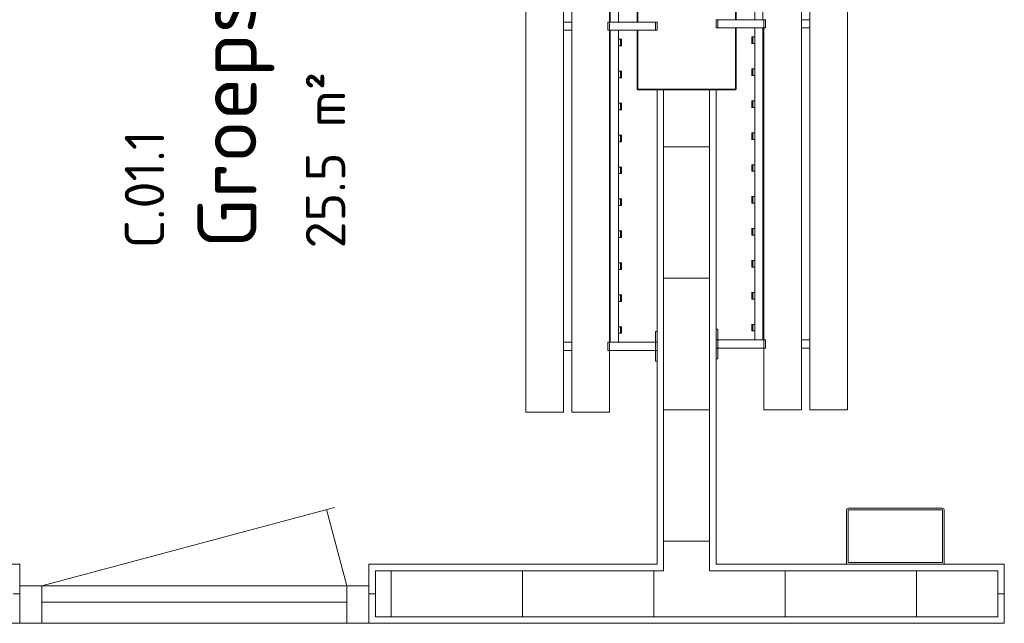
# Model space of a CAD drawing. Header units: millimetres. Extents: x 2016 to 102618, y -16590 to 68005.
# Tile 166 of 256: x 71468 to 74468, y 16400 to 18237. Entities that reach past the tile are written whole.
import ezdxf

# ---------------------------------------------------------------- set-up
doc = ezdxf.new("R2010")
doc.units = ezdxf.units.MM
for name, color, linetype, lineweight in [('A-AREA-IDEN', 2, 'Continuous', 9), ('A-DOOR', 31, 'Continuous', 13), ('A-FLOR', 192, 'Continuous', 13), ('A-GENM', 13, 'Continuous', 13), ('A-WALL', 113, 'Continuous', 13), ('A-WALL-FNSH', 113, 'Continuous', 25), ('A-WALL-PATT', 111, 'Continuous', 25), ('I-FURN', 30, 'Continuous', 13), ('S-COLS', 52, 'Continuous', 13)]:
    doc.layers.add(name, color=color, linetype=linetype, lineweight=lineweight)
doc.styles.add('ISOCPEUR_2', font='isocpeur.ttf', dxfattribs={"height": 180})
doc.styles.add('ISOCPEUR_4', font='isocpeur.ttf', dxfattribs={"height": 120})

# ---------------------------------------------------------------- blocks, each defined once
blk = doc.blocks.new('32_DO deur enkel - DO-4447772-00 Begane grond')
at = {"layer": 'A-DOOR', "lineweight": 5}
for p, q in [((-412, -24), (-412, 90)), ((-412, 90), (-345, 90)), ((-345, 90), (-345, -24)), ((585, -24), (585, 90)), ((585, 90), (652, 90)), ((652, 90), (652, -24)), ((-345, 26), (585, 26)), ((-345, -24), (-345, 26)), ((585, 26), (585, -24)), ((-345, -24), (-412, -24)), ((585, -24), (-345, -24)), ((652, -24), (585, -24))]:
    blk.add_line(p, q, dxfattribs=at)
at = {"layer": 'A-GENM'}
for p, q in [((-345, -24), (-282.7, -256.5)), ((585, -24), (-306.8, -263))]:
    blk.add_line(p, q, dxfattribs=at)
blk = doc.blocks.new('79_VCS_FU_zitbank_kleedkamers - 79_VCS_FU_zitbank_kleedkamers-V5-00 Begane grond')
at = {"layer": 'I-FURN'}
for p, q in [((7062.5, -5), (7062.5, 0)), ((7087.5, 0), (7062.5, 0)), ((7062.5, -145), (7062.5, -5)), ((7087.5, -5), (7062.5, -5)), ((7087.5, 0), (7087.5, -5)), ((7087.5, -5), (7087.5, -145)), ((8005, 0), (8005, -5.1)), ((8005, -5.1), (8037.5, -5.1)), ((8037.5, -5), (8037.5, 0)), ((8062.5, 0), (8037.5, 0)), ((8037.5, -145), (8037.5, -5)), ((8062.5, -5), (8037.5, -5)), ((8062.5, 0), (8062.5, -5)), ((8062.5, -5), (8062.5, -145)), ((8062.5, -5.1), (8095, -5.1)), ((8095, -5.1), (8095, 0)), ((6112.5, -117.5), (7062.5, -117.5)), ((7087.5, -117.5), (8037.5, -117.5)), ((7115, -110.5), (7115, -109.5)), ((7115, -110.7), (7115, -116.5)), ((7134, -108.5), (7116, -108.5)), ((7116, -111.5), (7134, -111.5)), ((7135, -109.5), (7135, -110.5)), ((7135, -116.5), (7135, -110.8)), ((7212.2, -110.5), (7212.2, -109.5)), ((7212.2, -110.7), (7212.2, -116.5)), ((7231.3, -108.5), (7213.2, -108.5)), ((7213.2, -111.5), (7231.3, -111.5)), ((7232.2, -109.5), (7232.2, -110.5)), ((7232.2, -116.5), (7232.2, -110.8)), ((7309.4, -110.5), (7309.4, -109.5)), ((7309.4, -110.7), (7309.4, -116.5)), ((7328.5, -108.5), (7310.4, -108.5)), ((7310.4, -111.5), (7328.5, -111.5)), ((7329.4, -109.5), (7329.4, -110.5)), ((7329.4, -116.5), (7329.4, -110.8)), ((7406.7, -110.5), (7406.7, -109.5)), ((7406.7, -110.7), (7406.7, -116.5)), ((7425.7, -108.5), (7407.6, -108.5)), ((7407.7, -111.5), (7425.7, -111.5)), ((7426.7, -109.5), (7426.7, -110.5)), ((7426.7, -116.5), (7426.7, -110.8)), ((7503.9, -110.5), (7503.9, -109.5)), ((7503.9, -110.7), (7503.9, -116.5)), ((7522.9, -108.5), (7504.9, -108.5)), ((7504.9, -111.5), (7522.9, -111.5)), ((7523.9, -109.5), (7523.9, -110.5)), ((7523.9, -116.5), (7523.9, -110.8)), ((7601.1, -110.5), (7601.1, -109.5)), ((7601.1, -110.7), (7601.1, -116.5)), ((7620.1, -108.5), (7602.1, -108.5)), ((7602.1, -111.5), (7620.1, -111.5)), ((7621.1, -109.5), (7621.1, -110.5)), ((7621.1, -116.5), (7621.1, -110.8)), ((7698.3, -110.5), (7698.3, -109.5)), ((7698.3, -110.7), (7698.3, -116.5)), ((7717.4, -108.5), (7699.3, -108.5)), ((7699.3, -111.5), (7717.4, -111.5)), ((7718.3, -109.5), (7718.3, -110.5)), ((7718.3, -116.5), (7718.3, -110.8)), ((7795.6, -110.5), (7795.6, -109.5)), ((7795.6, -110.7), (7795.6, -116.5)), ((7814.6, -108.5), (7796.5, -108.5)), ((7796.6, -111.5), (7814.6, -111.5)), ((7815.6, -109.5), (7815.6, -110.5)), ((7815.6, -116.5), (7815.6, -110.8)), ((7892.8, -110.5), (7892.8, -109.5)), ((7892.8, -110.7), (7892.8, -116.5)), ((7911.8, -108.5), (7893.8, -108.5)), ((7893.8, -111.5), (7911.8, -111.5)), ((7912.8, -109.5), (7912.8, -110.5)), ((7912.8, -116.5), (7912.8, -110.8)), ((7990, -110.5), (7990, -109.5)), ((7990, -110.7), (7990, -116.5)), ((8009, -108.5), (7991, -108.5)), ((7991, -111.5), (8009, -111.5)), ((8010, -109.5), (8010, -110.5)), ((8010, -116.5), (8010, -110.8)), ((7062.5, -142.5), (6112.5, -142.5)), ((7062.5, -145), (6112.5, -145)), ((7062.5, -150), (7062.5, -145)), ((7087.5, -145), (7062.5, -145)), ((7087.5, -145), (7062.5, -145)), ((8037.5, -142.5), (7087.5, -142.5)), ((7087.5, -145), (7087.5, -150)), ((8037.5, -145), (7087.5, -145)), ((8037.5, -150), (8037.5, -145)), ((8062.5, -145), (8037.5, -145)), ((8062.5, -145), (8037.5, -145)), ((8062.5, -145), (8062.5, -150)), ((8250, -145), (8063.1, -145)), ((8250, -145), (8250, -150)), ((7087.5, -150), (7062.5, -150)), ((8062.5, -150), (8037.5, -150)), ((8250, -150), (8250, -255)), ((50, -260), (8250, -260)), ((7062.5, -285.2), (7062.5, -259.8)), ((7087.5, -259.8), (7087.5, -285.2)), ((8037.5, -285.2), (8037.5, -259.8)), ((8062.5, -259.8), (8062.5, -285.2)), ((8250, -255), (8250, -260)), ((8250, -285), (50, -285)), ((8250, -285), (8250, -290)), ((8250, -290), (8250, -395)), ((50, -400), (8250, -400)), ((8250, -395), (8250, -400))]:
    blk.add_line(p, q, dxfattribs=at)
at = {"layer": 'I-FURN', "flags": 128}
for points in [[(7115, -117.5), (7115, -117.4), (7115, -117.3), (7115, -117.2), (7115, -117.1), (7115, -117), (7115, -117), (7115, -116.9), (7115, -116.8), (7115, -116.7), (7115, -116.6), (7115, -116.5), (7115, -116.4), (7115, -116.3), (7115, -116.3), (7115, -116.2), (7115, -116.1), (7115, -116), (7115, -116), (7115, -115.9), (7115, -115.8), (7115, -115.8), (7115, -115.7), (7115, -115.7)], [(7135, -115.7), (7135, -115.7), (7135, -115.8), (7135, -115.8), (7135, -115.9), (7135, -116), (7135, -116.1), (7135, -116.1), (7135, -116.2), (7135, -116.3), (7135, -116.4), (7135, -116.4), (7135, -116.5), (7135, -116.6), (7135, -116.7), (7135, -116.8), (7135, -116.9), (7135, -117), (7135, -117.1), (7135, -117.2), (7135, -117.3), (7135, -117.4), (7135, -117.5)], [(7212.2, -117.5), (7212.2, -117.4), (7212.2, -117.3), (7212.2, -117.2), (7212.2, -117.1), (7212.2, -117), (7212.2, -117), (7212.2, -116.9), (7212.2, -116.8), (7212.2, -116.7), (7212.2, -116.6), (7212.2, -116.5), (7212.2, -116.4), (7212.2, -116.3), (7212.2, -116.3), (7212.2, -116.2), (7212.2, -116.1), (7212.2, -116), (7212.2, -116), (7212.2, -115.9), (7212.2, -115.8), (7212.2, -115.8), (7212.2, -115.7), (7212.2, -115.7)], [(7232.2, -115.7), (7232.2, -115.7), (7232.2, -115.8), (7232.2, -115.8), (7232.2, -115.9), (7232.2, -116), (7232.2, -116.1), (7232.2, -116.1), (7232.2, -116.2), (7232.2, -116.3), (7232.2, -116.4), (7232.2, -116.4), (7232.2, -116.5), (7232.2, -116.6), (7232.2, -116.7), (7232.2, -116.8), (7232.2, -116.9), (7232.2, -117), (7232.2, -117.1), (7232.2, -117.2), (7232.2, -117.3), (7232.2, -117.4), (7232.2, -117.5)], [(7309.4, -117.5), (7309.4, -117.4), (7309.4, -117.3), (7309.4, -117.2), (7309.4, -117.1), (7309.4, -117), (7309.4, -117), (7309.4, -116.9), (7309.4, -116.8), (7309.4, -116.7), (7309.4, -116.6), (7309.4, -116.5), (7309.4, -116.4), (7309.4, -116.3), (7309.4, -116.3), (7309.4, -116.2), (7309.4, -116.1), (7309.4, -116), (7309.4, -116), (7309.4, -115.9), (7309.4, -115.8), (7309.4, -115.8), (7309.4, -115.7), (7309.4, -115.7)], [(7329.4, -115.7), (7329.4, -115.7), (7329.4, -115.8), (7329.4, -115.8), (7329.4, -115.9), (7329.4, -116), (7329.4, -116.1), (7329.4, -116.1), (7329.4, -116.2), (7329.4, -116.3), (7329.4, -116.4), (7329.4, -116.4), (7329.4, -116.5), (7329.4, -116.6), (7329.4, -116.7), (7329.4, -116.8), (7329.4, -116.9), (7329.4, -117), (7329.4, -117.1), (7329.4, -117.2), (7329.4, -117.3), (7329.4, -117.4), (7329.4, -117.5)], [(7406.7, -117.5), (7406.7, -117.4), (7406.7, -117.3), (7406.7, -117.2), (7406.7, -117.1), (7406.7, -117), (7406.7, -117), (7406.7, -116.9), (7406.7, -116.8), (7406.7, -116.7), (7406.7, -116.6), (7406.7, -116.5), (7406.7, -116.4), (7406.7, -116.3), (7406.7, -116.3), (7406.7, -116.2), (7406.7, -116.1), (7406.7, -116), (7406.7, -116), (7406.7, -115.9), (7406.7, -115.8), (7406.7, -115.8), (7406.7, -115.7), (7406.7, -115.7)], [(7426.7, -115.7), (7426.7, -115.7), (7426.7, -115.8), (7426.7, -115.8), (7426.7, -115.9), (7426.7, -116), (7426.7, -116.1), (7426.7, -116.1), (7426.7, -116.2), (7426.7, -116.3), (7426.7, -116.4), (7426.7, -116.4), (7426.7, -116.5), (7426.7, -116.6), (7426.7, -116.7), (7426.7, -116.8), (7426.7, -116.9), (7426.7, -117), (7426.7, -117.1), (7426.7, -117.2), (7426.7, -117.3), (7426.7, -117.4), (7426.7, -117.5)], [(7503.9, -117.5), (7503.9, -117.4), (7503.9, -117.3), (7503.9, -117.2), (7503.9, -117.1), (7503.9, -117), (7503.9, -117), (7503.9, -116.9), (7503.9, -116.8), (7503.9, -116.7), (7503.9, -116.6), (7503.9, -116.5), (7503.9, -116.4), (7503.9, -116.3), (7503.9, -116.3), (7503.9, -116.2), (7503.9, -116.1), (7503.9, -116), (7503.9, -116), (7503.9, -115.9), (7503.9, -115.8), (7503.9, -115.8), (7503.9, -115.7), (7503.9, -115.7)], [(7523.9, -115.7), (7523.9, -115.7), (7523.9, -115.8), (7523.9, -115.8), (7523.9, -115.9), (7523.9, -116), (7523.9, -116.1), (7523.9, -116.1), (7523.9, -116.2), (7523.9, -116.3), (7523.9, -116.4), (7523.9, -116.4), (7523.9, -116.5), (7523.9, -116.6), (7523.9, -116.7), (7523.9, -116.8), (7523.9, -116.9), (7523.9, -117), (7523.9, -117.1), (7523.9, -117.2), (7523.9, -117.3), (7523.9, -117.4), (7523.9, -117.5)], [(7601.1, -117.5), (7601.1, -117.4), (7601.1, -117.3), (7601.1, -117.2), (7601.1, -117.1), (7601.1, -117), (7601.1, -117), (7601.1, -116.9), (7601.1, -116.8), (7601.1, -116.7), (7601.1, -116.6), (7601.1, -116.5), (7601.1, -116.4), (7601.1, -116.3), (7601.1, -116.3), (7601.1, -116.2), (7601.1, -116.1), (7601.1, -116), (7601.1, -116), (7601.1, -115.9), (7601.1, -115.8), (7601.1, -115.8), (7601.1, -115.7), (7601.1, -115.7)], [(7621.1, -115.7), (7621.1, -115.7), (7621.1, -115.8), (7621.1, -115.8), (7621.1, -115.9), (7621.1, -116), (7621.1, -116.1), (7621.1, -116.1), (7621.1, -116.2), (7621.1, -116.3), (7621.1, -116.4), (7621.1, -116.4), (7621.1, -116.5), (7621.1, -116.6), (7621.1, -116.7), (7621.1, -116.8), (7621.1, -116.9), (7621.1, -117), (7621.1, -117.1), (7621.1, -117.2), (7621.1, -117.3), (7621.1, -117.4), (7621.1, -117.5)], [(7698.3, -117.5), (7698.3, -117.4), (7698.3, -117.3), (7698.3, -117.2), (7698.3, -117.1), (7698.3, -117), (7698.3, -117), (7698.3, -116.9), (7698.3, -116.8), (7698.3, -116.7), (7698.3, -116.6), (7698.3, -116.5), (7698.3, -116.4), (7698.3, -116.3), (7698.3, -116.3), (7698.3, -116.2), (7698.3, -116.1), (7698.3, -116), (7698.3, -116), (7698.3, -115.9), (7698.3, -115.8), (7698.3, -115.8), (7698.3, -115.7), (7698.3, -115.7)], [(7718.3, -115.7), (7718.3, -115.7), (7718.3, -115.8), (7718.3, -115.8), (7718.3, -115.9), (7718.3, -116), (7718.3, -116.1), (7718.3, -116.1), (7718.3, -116.2), (7718.3, -116.3), (7718.3, -116.4), (7718.3, -116.4), (7718.3, -116.5), (7718.3, -116.6), (7718.3, -116.7), (7718.3, -116.8), (7718.3, -116.9), (7718.3, -117), (7718.3, -117.1), (7718.3, -117.2), (7718.3, -117.3), (7718.3, -117.4), (7718.3, -117.5)], [(7795.6, -117.5), (7795.6, -117.4), (7795.6, -117.3), (7795.6, -117.2), (7795.6, -117.1), (7795.6, -117), (7795.6, -117), (7795.6, -116.9), (7795.6, -116.8), (7795.6, -116.7), (7795.6, -116.6), (7795.6, -116.5), (7795.6, -116.4), (7795.6, -116.3), (7795.6, -116.3), (7795.6, -116.2), (7795.6, -116.1), (7795.6, -116), (7795.6, -116), (7795.6, -115.9), (7795.6, -115.8), (7795.6, -115.8), (7795.6, -115.7), (7795.6, -115.7)], [(7815.6, -115.7), (7815.6, -115.7), (7815.6, -115.8), (7815.6, -115.8), (7815.6, -115.9), (7815.6, -116), (7815.6, -116.1), (7815.6, -116.1), (7815.6, -116.2), (7815.6, -116.3), (7815.6, -116.4), (7815.6, -116.4), (7815.6, -116.5), (7815.6, -116.6), (7815.6, -116.7), (7815.6, -116.8), (7815.6, -116.9), (7815.6, -117), (7815.6, -117.1), (7815.6, -117.2), (7815.6, -117.3), (7815.6, -117.4), (7815.6, -117.5)], [(7892.8, -117.5), (7892.8, -117.4), (7892.8, -117.3), (7892.8, -117.2), (7892.8, -117.1), (7892.8, -117), (7892.8, -117), (7892.8, -116.9), (7892.8, -116.8), (7892.8, -116.7), (7892.8, -116.6), (7892.8, -116.5), (7892.8, -116.4), (7892.8, -116.3), (7892.8, -116.3), (7892.8, -116.2), (7892.8, -116.1), (7892.8, -116), (7892.8, -116), (7892.8, -115.9), (7892.8, -115.8), (7892.8, -115.8), (7892.8, -115.7), (7892.8, -115.7)], [(7912.8, -115.7), (7912.8, -115.7), (7912.8, -115.8), (7912.8, -115.8), (7912.8, -115.9), (7912.8, -116), (7912.8, -116.1), (7912.8, -116.1), (7912.8, -116.2), (7912.8, -116.3), (7912.8, -116.4), (7912.8, -116.4), (7912.8, -116.5), (7912.8, -116.6), (7912.8, -116.7), (7912.8, -116.8), (7912.8, -116.9), (7912.8, -117), (7912.8, -117.1), (7912.8, -117.2), (7912.8, -117.3), (7912.8, -117.4), (7912.8, -117.5)], [(7990, -117.5), (7990, -117.4), (7990, -117.3), (7990, -117.2), (7990, -117.1), (7990, -117), (7990, -117), (7990, -116.9), (7990, -116.8), (7990, -116.7), (7990, -116.6), (7990, -116.5), (7990, -116.4), (7990, -116.3), (7990, -116.3), (7990, -116.2), (7990, -116.1), (7990, -116), (7990, -116), (7990, -115.9), (7990, -115.8), (7990, -115.8), (7990, -115.7), (7990, -115.7)], [(8010, -115.7), (8010, -115.7), (8010, -115.8), (8010, -115.8), (8010, -115.9), (8010, -116), (8010, -116.1), (8010, -116.1), (8010, -116.2), (8010, -116.3), (8010, -116.4), (8010, -116.4), (8010, -116.5), (8010, -116.6), (8010, -116.7), (8010, -116.8), (8010, -116.9), (8010, -117), (8010, -117.1), (8010, -117.2), (8010, -117.3), (8010, -117.4), (8010, -117.5)]]:
    blk.add_lwpolyline(points, dxfattribs=at)
at = {"layer": 'I-FURN'}
for centre, radius, start, end in [((7116, -109.5), 0.978, 90, 180), ((7116, -110.5), 1, 180, 270), ((7134, -109.5), 0.966, 0, 90), ((7134, -110.5), 0.962, 270, 360), ((7213.2, -109.5), 0.978, 90, 180), ((7213.2, -110.5), 1, 180, 270), ((7231.3, -109.5), 0.966, 0, 90), ((7231.3, -110.5), 0.962, 270, 360), ((7310.4, -109.5), 0.978, 90, 180), ((7310.4, -110.5), 1, 180, 270), ((7328.5, -109.5), 0.966, 0, 90), ((7328.5, -110.5), 0.962, 270, 360), ((7407.6, -109.5), 0.978, 90, 180), ((7407.7, -110.5), 1, 180, 270), ((7425.7, -109.5), 0.966, 0, 90), ((7425.7, -110.5), 0.962, 270, 360), ((7504.9, -109.5), 0.978, 90, 180), ((7504.9, -110.5), 1, 180, 270), ((7522.9, -109.5), 0.966, 0, 90), ((7522.9, -110.5), 0.962, 270, 360), ((7602.1, -109.5), 0.978, 90, 180), ((7602.1, -110.5), 1, 180, 270), ((7620.1, -109.5), 0.966, 0, 90), ((7620.1, -110.5), 0.962, 270, 360), ((7699.3, -109.5), 0.978, 90, 180), ((7699.3, -110.5), 1, 180, 270), ((7717.4, -109.5), 0.966, 0, 90), ((7717.4, -110.5), 0.962, 270, 360), ((7796.5, -109.5), 0.978, 90, 180), ((7796.6, -110.5), 1, 180, 270), ((7814.6, -109.5), 0.966, 0, 90), ((7814.6, -110.5), 0.962, 270, 360), ((7893.8, -109.5), 0.978, 90, 180), ((7893.8, -110.5), 1, 180, 270), ((7911.8, -109.5), 0.966, 0, 90), ((7911.8, -110.5), 0.962, 270, 360), ((7991, -109.5), 0.978, 90, 180), ((7991, -110.5), 1, 180, 270), ((8009, -109.5), 0.966, 0, 90), ((8009, -110.5), 0.962, 270, 360)]:
    blk.add_arc(centre, radius, start, end, dxfattribs=at)
for centre, major_axis, start_param, end_param in [((7116, -109.5), (0.978, 0), 1.570796, 3.140513), ((7116, -110.5), (1, 0), 3.142593, 4.712389), ((7134, -109.5), (0.966, 0), 0.001117, 1.570796), ((7134, -110.5), (0.962, 0), 4.712389, 6.282063), ((7213.2, -109.5), (0.978, 0), 1.570796, 3.140513), ((7213.2, -110.5), (-1, 0), 0.001, 1.570796), ((7231.3, -109.5), (0.966, 0), 0.001117, 1.570796), ((7231.3, -110.5), (0.962, 0), 4.712389, 6.282063), ((7310.4, -109.5), (0.978, 0), 1.570796, 3.140513), ((7310.4, -110.5), (-1, 0), 0.001, 1.570796), ((7328.5, -109.5), (0.966, 0), 0.001117, 1.570796), ((7328.5, -110.5), (0.962, 0), 4.712389, 6.282063), ((7407.6, -109.5), (0.978, 0), 1.570796, 3.140513), ((7407.7, -110.5), (-1, 0), 0.001, 1.570796), ((7425.7, -109.5), (-0.966, 0), 3.14271, 4.712389), ((7425.7, -110.5), (0.962, 0), 4.712389, 6.282063), ((7504.9, -109.5), (0.978, 0), 1.570796, 3.140513), ((7504.9, -110.5), (1, 0), 3.142593, 4.712389), ((7522.9, -109.5), (0.966, 0), 0.001117, 1.570796), ((7522.9, -110.5), (0.962, 0), 4.712389, 6.282063), ((7602.1, -109.5), (0.978, 0), 1.570796, 3.140513), ((7602.1, -110.5), (-1, 0), 0.001, 1.570796), ((7620.1, -109.5), (0.966, 0), 0.001117, 1.570796), ((7620.1, -110.5), (0.962, 0), 4.712389, 6.282063), ((7699.3, -109.5), (0.978, 0), 1.570796, 3.140513), ((7699.3, -110.5), (-1, 0), 0.001, 1.570796), ((7717.4, -109.5), (0.966, 0), 0.001117, 1.570796), ((7717.4, -110.5), (0.962, 0), 4.712389, 6.282063), ((7796.5, -109.5), (0.978, 0), 1.570796, 3.140513), ((7796.6, -110.5), (-1, 0), 0.001, 1.570796), ((7814.6, -109.5), (0.966, 0), 0.001117, 1.570796), ((7814.6, -110.5), (0.962, 0), 4.712389, 6.282063), ((7893.8, -109.5), (0.978, 0), 1.570796, 3.140513), ((7893.8, -110.5), (-1, 0), 0.001, 1.570796), ((7911.8, -109.5), (-0.966, 0), 3.14271, 4.712389), ((7911.8, -110.5), (0.962, 0), 4.712389, 6.282063), ((7991, -109.5), (0.978, 0), 1.570796, 3.140513), ((7991, -110.5), (1, 0), 3.142593, 4.712389), ((8009, -109.5), (0.966, 0), 0.001117, 1.570796), ((8009, -110.5), (0.962, 0), 4.712389, 6.282063)]:
    blk.add_ellipse(centre, major_axis=major_axis, ratio=0.997927, start_param=start_param, end_param=end_param, dxfattribs=at)
blk = doc.blocks.new('79_VCS_FU_zitbank_kleedkamers - 79_VCS_FU_zitbank_kleedkamers-V6-00 Begane grond')
at = {"layer": 'I-FURN'}
for p, q in [((205, 0), (205, -5.1)), ((205, -5.1), (237.5, -5.1)), ((237.5, -5), (237.5, 0)), ((262.5, 0), (237.5, 0)), ((237.5, -145), (237.5, -5)), ((262.5, -5), (237.5, -5)), ((262.5, 0), (262.5, -5)), ((262.5, -5), (262.5, -145)), ((262.5, -5.1), (295, -5.1)), ((295, -5.1), (295, 0)), ((1212.5, -5), (1212.5, 0)), ((1237.5, 0), (1212.5, 0)), ((1212.5, -145), (1212.5, -5)), ((1237.5, -5), (1212.5, -5)), ((1237.5, 0), (1237.5, -5)), ((1237.5, -5), (1237.5, -145)), ((262.5, -117.5), (1212.5, -117.5)), ((290, -110.5), (290, -109.5)), ((290, -110.7), (290, -116.5)), ((309, -108.5), (291, -108.5)), ((291, -111.5), (309, -111.5)), ((310, -109.5), (310, -110.5)), ((310, -116.5), (310, -110.8)), ((387.2, -110.5), (387.2, -109.5)), ((387.2, -110.7), (387.2, -116.5)), ((406.3, -108.5), (388.2, -108.5)), ((388.2, -111.5), (406.3, -111.5)), ((407.2, -109.5), (407.2, -110.5)), ((407.2, -116.5), (407.2, -110.8)), ((484.4, -110.5), (484.4, -109.5)), ((484.4, -110.7), (484.4, -116.5)), ((503.5, -108.5), (485.4, -108.5)), ((485.4, -111.5), (503.5, -111.5)), ((504.4, -109.5), (504.4, -110.5)), ((504.4, -116.5), (504.4, -110.8)), ((581.7, -110.5), (581.7, -109.5)), ((581.7, -110.7), (581.7, -116.5)), ((600.7, -108.5), (582.6, -108.5)), ((582.7, -111.5), (600.7, -111.5)), ((601.7, -109.5), (601.7, -110.5)), ((601.7, -116.5), (601.7, -110.8)), ((678.9, -110.5), (678.9, -109.5)), ((678.9, -110.7), (678.9, -116.5)), ((697.9, -108.5), (679.9, -108.5)), ((679.9, -111.5), (697.9, -111.5)), ((698.9, -109.5), (698.9, -110.5)), ((698.9, -116.5), (698.9, -110.8)), ((776.1, -110.5), (776.1, -109.5)), ((776.1, -110.7), (776.1, -116.5)), ((795.1, -108.5), (777.1, -108.5)), ((777.1, -111.5), (795.1, -111.5)), ((796.1, -109.5), (796.1, -110.5)), ((796.1, -116.5), (796.1, -110.8)), ((873.3, -110.5), (873.3, -109.5)), ((873.3, -110.7), (873.3, -116.5)), ((892.4, -108.5), (874.3, -108.5)), ((874.3, -111.5), (892.4, -111.5)), ((893.3, -109.5), (893.3, -110.5)), ((893.3, -116.5), (893.3, -110.8)), ((970.6, -110.5), (970.6, -109.5)), ((970.6, -110.7), (970.6, -116.5)), ((989.6, -108.5), (971.5, -108.5)), ((971.6, -111.5), (989.6, -111.5)), ((990.6, -109.5), (990.6, -110.5)), ((990.6, -116.5), (990.6, -110.8)), ((1067.8, -110.5), (1067.8, -109.5)), ((1067.8, -110.7), (1067.8, -116.5)), ((1086.8, -108.5), (1068.8, -108.5)), ((1068.8, -111.5), (1086.8, -111.5)), ((1087.8, -109.5), (1087.8, -110.5)), ((1087.8, -116.5), (1087.8, -110.8)), ((1165, -110.5), (1165, -109.5)), ((1165, -110.7), (1165, -116.5)), ((1184, -108.5), (1166, -108.5)), ((1166, -111.5), (1184, -111.5)), ((1185, -109.5), (1185, -110.5)), ((1185, -116.5), (1185, -110.8)), ((1237.5, -117.5), (2187.5, -117.5)), ((237.5, -145), (50, -145)), ((50, -150), (50, -145)), ((237.5, -150), (237.5, -145)), ((262.5, -145), (237.5, -145)), ((262.5, -145), (237.5, -145)), ((262.5, -150), (237.5, -150)), ((1212.5, -142.5), (262.5, -142.5)), ((262.5, -145), (262.5, -150)), ((1212.5, -145), (262.5, -145)), ((1212.5, -150), (1212.5, -145)), ((1237.5, -145), (1212.5, -145)), ((1237.5, -145), (1212.5, -145)), ((1237.5, -150), (1212.5, -150)), ((2187.5, -142.5), (1237.5, -142.5)), ((1237.5, -145), (1237.5, -150)), ((50, -255), (50, -150)), ((50, -260), (50, -255)), ((50, -260), (8250, -260)), ((237.5, -285.2), (237.5, -259.8)), ((262.5, -259.8), (262.5, -285.2)), ((1212.5, -285.2), (1212.5, -259.8)), ((1237.5, -259.8), (1237.5, -285.2)), ((8250, -285), (50, -285)), ((50, -290), (50, -285)), ((50, -395), (50, -290)), ((50, -400), (50, -395)), ((50, -400), (8250, -400))]:
    blk.add_line(p, q, dxfattribs=at)
at = {"layer": 'I-FURN', "flags": 128}
for points in [[(290, -117.5), (290, -117.4), (290, -117.3), (290, -117.2), (290, -117.1), (290, -117), (290, -117), (290, -116.9), (290, -116.8), (290, -116.7), (290, -116.6), (290, -116.5), (290, -116.4), (290, -116.3), (290, -116.3), (290, -116.2), (290, -116.1), (290, -116), (290, -116), (290, -115.9), (290, -115.8), (290, -115.8), (290, -115.7), (290, -115.7)], [(310, -115.7), (310, -115.7), (310, -115.8), (310, -115.8), (310, -115.9), (310, -116), (310, -116.1), (310, -116.1), (310, -116.2), (310, -116.3), (310, -116.4), (310, -116.4), (310, -116.5), (310, -116.6), (310, -116.7), (310, -116.8), (310, -116.9), (310, -117), (310, -117.1), (310, -117.2), (310, -117.3), (310, -117.4), (310, -117.5)], [(387.2, -117.5), (387.2, -117.4), (387.2, -117.3), (387.2, -117.2), (387.2, -117.1), (387.2, -117), (387.2, -117), (387.2, -116.9), (387.2, -116.8), (387.2, -116.7), (387.2, -116.6), (387.2, -116.5), (387.2, -116.4), (387.2, -116.3), (387.2, -116.3), (387.2, -116.2), (387.2, -116.1), (387.2, -116), (387.2, -116), (387.2, -115.9), (387.2, -115.8), (387.2, -115.8), (387.2, -115.7), (387.2, -115.7)], [(407.2, -115.7), (407.2, -115.7), (407.2, -115.8), (407.2, -115.8), (407.2, -115.9), (407.2, -116), (407.2, -116.1), (407.2, -116.1), (407.2, -116.2), (407.2, -116.3), (407.2, -116.4), (407.2, -116.4), (407.2, -116.5), (407.2, -116.6), (407.2, -116.7), (407.2, -116.8), (407.2, -116.9), (407.2, -117), (407.2, -117.1), (407.2, -117.2), (407.2, -117.3), (407.2, -117.4), (407.2, -117.5)], [(484.4, -117.5), (484.4, -117.4), (484.4, -117.3), (484.4, -117.2), (484.4, -117.1), (484.4, -117), (484.4, -117), (484.4, -116.9), (484.4, -116.8), (484.4, -116.7), (484.4, -116.6), (484.4, -116.5), (484.4, -116.4), (484.4, -116.3), (484.4, -116.3), (484.4, -116.2), (484.4, -116.1), (484.4, -116), (484.4, -116), (484.4, -115.9), (484.4, -115.8), (484.4, -115.8), (484.4, -115.7), (484.4, -115.7)], [(504.4, -115.7), (504.4, -115.7), (504.4, -115.8), (504.4, -115.8), (504.4, -115.9), (504.4, -116), (504.4, -116.1), (504.4, -116.1), (504.4, -116.2), (504.4, -116.3), (504.4, -116.4), (504.4, -116.4), (504.4, -116.5), (504.4, -116.6), (504.4, -116.7), (504.4, -116.8), (504.4, -116.9), (504.4, -117), (504.4, -117.1), (504.4, -117.2), (504.4, -117.3), (504.4, -117.4), (504.4, -117.5)], [(581.7, -117.5), (581.7, -117.4), (581.7, -117.3), (581.7, -117.2), (581.7, -117.1), (581.7, -117), (581.7, -117), (581.7, -116.9), (581.7, -116.8), (581.7, -116.7), (581.7, -116.6), (581.7, -116.5), (581.7, -116.4), (581.7, -116.3), (581.7, -116.3), (581.7, -116.2), (581.7, -116.1), (581.7, -116), (581.7, -116), (581.7, -115.9), (581.7, -115.8), (581.7, -115.8), (581.7, -115.7), (581.7, -115.7)], [(601.7, -115.7), (601.7, -115.7), (601.7, -115.8), (601.7, -115.8), (601.7, -115.9), (601.7, -116), (601.7, -116.1), (601.7, -116.1), (601.7, -116.2), (601.7, -116.3), (601.7, -116.4), (601.7, -116.4), (601.7, -116.5), (601.7, -116.6), (601.7, -116.7), (601.7, -116.8), (601.7, -116.9), (601.7, -117), (601.7, -117.1), (601.7, -117.2), (601.7, -117.3), (601.7, -117.4), (601.7, -117.5)], [(678.9, -117.5), (678.9, -117.4), (678.9, -117.3), (678.9, -117.2), (678.9, -117.1), (678.9, -117), (678.9, -117), (678.9, -116.9), (678.9, -116.8), (678.9, -116.7), (678.9, -116.6), (678.9, -116.5), (678.9, -116.4), (678.9, -116.3), (678.9, -116.3), (678.9, -116.2), (678.9, -116.1), (678.9, -116), (678.9, -116), (678.9, -115.9), (678.9, -115.8), (678.9, -115.8), (678.9, -115.7), (678.9, -115.7)], [(698.9, -115.7), (698.9, -115.7), (698.9, -115.8), (698.9, -115.8), (698.9, -115.9), (698.9, -116), (698.9, -116.1), (698.9, -116.1), (698.9, -116.2), (698.9, -116.3), (698.9, -116.4), (698.9, -116.4), (698.9, -116.5), (698.9, -116.6), (698.9, -116.7), (698.9, -116.8), (698.9, -116.9), (698.9, -117), (698.9, -117.1), (698.9, -117.2), (698.9, -117.3), (698.9, -117.4), (698.9, -117.5)], [(776.1, -117.5), (776.1, -117.4), (776.1, -117.3), (776.1, -117.2), (776.1, -117.1), (776.1, -117), (776.1, -117), (776.1, -116.9), (776.1, -116.8), (776.1, -116.7), (776.1, -116.6), (776.1, -116.5), (776.1, -116.4), (776.1, -116.3), (776.1, -116.3), (776.1, -116.2), (776.1, -116.1), (776.1, -116), (776.1, -116), (776.1, -115.9), (776.1, -115.8), (776.1, -115.8), (776.1, -115.7), (776.1, -115.7)], [(796.1, -115.7), (796.1, -115.7), (796.1, -115.8), (796.1, -115.8), (796.1, -115.9), (796.1, -116), (796.1, -116.1), (796.1, -116.1), (796.1, -116.2), (796.1, -116.3), (796.1, -116.4), (796.1, -116.4), (796.1, -116.5), (796.1, -116.6), (796.1, -116.7), (796.1, -116.8), (796.1, -116.9), (796.1, -117), (796.1, -117.1), (796.1, -117.2), (796.1, -117.3), (796.1, -117.4), (796.1, -117.5)], [(873.3, -117.5), (873.3, -117.4), (873.3, -117.3), (873.3, -117.2), (873.3, -117.1), (873.3, -117), (873.3, -117), (873.3, -116.9), (873.3, -116.8), (873.3, -116.7), (873.3, -116.6), (873.3, -116.5), (873.3, -116.4), (873.3, -116.3), (873.3, -116.3), (873.3, -116.2), (873.3, -116.1), (873.3, -116), (873.3, -116), (873.3, -115.9), (873.3, -115.8), (873.3, -115.8), (873.3, -115.7), (873.3, -115.7)], [(893.3, -115.7), (893.3, -115.7), (893.3, -115.8), (893.3, -115.8), (893.3, -115.9), (893.3, -116), (893.3, -116.1), (893.3, -116.1), (893.3, -116.2), (893.3, -116.3), (893.3, -116.4), (893.3, -116.4), (893.3, -116.5), (893.3, -116.6), (893.3, -116.7), (893.3, -116.8), (893.3, -116.9), (893.3, -117), (893.3, -117.1), (893.3, -117.2), (893.3, -117.3), (893.3, -117.4), (893.3, -117.5)], [(970.6, -117.5), (970.6, -117.4), (970.6, -117.3), (970.6, -117.2), (970.6, -117.1), (970.6, -117), (970.6, -117), (970.6, -116.9), (970.6, -116.8), (970.6, -116.7), (970.6, -116.6), (970.6, -116.5), (970.6, -116.4), (970.6, -116.3), (970.6, -116.3), (970.6, -116.2), (970.6, -116.1), (970.6, -116), (970.6, -116), (970.6, -115.9), (970.6, -115.8), (970.6, -115.8), (970.6, -115.7), (970.6, -115.7)], [(990.6, -115.7), (990.6, -115.7), (990.6, -115.8), (990.6, -115.8), (990.6, -115.9), (990.6, -116), (990.6, -116.1), (990.6, -116.1), (990.6, -116.2), (990.6, -116.3), (990.6, -116.4), (990.6, -116.4), (990.6, -116.5), (990.6, -116.6), (990.6, -116.7), (990.6, -116.8), (990.6, -116.9), (990.6, -117), (990.6, -117.1), (990.6, -117.2), (990.6, -117.3), (990.6, -117.4), (990.6, -117.5)], [(1067.8, -117.5), (1067.8, -117.4), (1067.8, -117.3), (1067.8, -117.2), (1067.8, -117.1), (1067.8, -117), (1067.8, -117), (1067.8, -116.9), (1067.8, -116.8), (1067.8, -116.7), (1067.8, -116.6), (1067.8, -116.5), (1067.8, -116.4), (1067.8, -116.3), (1067.8, -116.3), (1067.8, -116.2), (1067.8, -116.1), (1067.8, -116), (1067.8, -116), (1067.8, -115.9), (1067.8, -115.8), (1067.8, -115.8), (1067.8, -115.7), (1067.8, -115.7)], [(1087.8, -115.7), (1087.8, -115.7), (1087.8, -115.8), (1087.8, -115.8), (1087.8, -115.9), (1087.8, -116), (1087.8, -116.1), (1087.8, -116.1), (1087.8, -116.2), (1087.8, -116.3), (1087.8, -116.4), (1087.8, -116.4), (1087.8, -116.5), (1087.8, -116.6), (1087.8, -116.7), (1087.8, -116.8), (1087.8, -116.9), (1087.8, -117), (1087.8, -117.1), (1087.8, -117.2), (1087.8, -117.3), (1087.8, -117.4), (1087.8, -117.5)], [(1165, -117.5), (1165, -117.4), (1165, -117.3), (1165, -117.2), (1165, -117.1), (1165, -117), (1165, -117), (1165, -116.9), (1165, -116.8), (1165, -116.7), (1165, -116.6), (1165, -116.5), (1165, -116.4), (1165, -116.3), (1165, -116.3), (1165, -116.2), (1165, -116.1), (1165, -116), (1165, -116), (1165, -115.9), (1165, -115.8), (1165, -115.8), (1165, -115.7), (1165, -115.7)], [(1185, -115.7), (1185, -115.7), (1185, -115.8), (1185, -115.8), (1185, -115.9), (1185, -116), (1185, -116.1), (1185, -116.1), (1185, -116.2), (1185, -116.3), (1185, -116.4), (1185, -116.4), (1185, -116.5), (1185, -116.6), (1185, -116.7), (1185, -116.8), (1185, -116.9), (1185, -117), (1185, -117.1), (1185, -117.2), (1185, -117.3), (1185, -117.4), (1185, -117.5)]]:
    blk.add_lwpolyline(points, dxfattribs=at)
at = {"layer": 'I-FURN'}
for centre, radius, start, end in [((291, -109.5), 0.978, 90, 180), ((291, -110.5), 1, 180, 270), ((309, -109.5), 0.966, 0, 90), ((309, -110.5), 0.962, 270, 360), ((388.2, -109.5), 0.978, 90, 180), ((388.2, -110.5), 1, 180, 270), ((406.3, -109.5), 0.966, 0, 90), ((406.3, -110.5), 0.962, 270, 360), ((485.4, -109.5), 0.978, 90, 180), ((485.4, -110.5), 1, 180, 270), ((503.5, -109.5), 0.966, 0, 90), ((503.5, -110.5), 0.962, 270, 360), ((582.6, -109.5), 0.978, 90, 180), ((582.7, -110.5), 1, 180, 270), ((600.7, -109.5), 0.966, 0, 90), ((600.7, -110.5), 0.962, 270, 360), ((679.9, -109.5), 0.978, 90, 180), ((679.9, -110.5), 1, 180, 270), ((697.9, -109.5), 0.966, 0, 90), ((697.9, -110.5), 0.962, 270, 360), ((777.1, -109.5), 0.978, 90, 180), ((777.1, -110.5), 1, 180, 270), ((795.1, -109.5), 0.966, 0, 90), ((795.1, -110.5), 0.962, 270, 360), ((874.3, -109.5), 0.978, 90, 180), ((874.3, -110.5), 1, 180, 270), ((892.4, -109.5), 0.966, 0, 90), ((892.4, -110.5), 0.962, 270, 360), ((971.5, -109.5), 0.978, 90, 180), ((971.6, -110.5), 1, 180, 270), ((989.6, -109.5), 0.966, 0, 90), ((989.6, -110.5), 0.962, 270, 360), ((1068.8, -109.5), 0.978, 90, 180), ((1068.8, -110.5), 1, 180, 270), ((1086.8, -109.5), 0.966, 0, 90), ((1086.8, -110.5), 0.962, 270, 360), ((1166, -109.5), 0.978, 90, 180), ((1166, -110.5), 1, 180, 270), ((1184, -109.5), 0.966, 0, 90), ((1184, -110.5), 0.962, 270, 360)]:
    blk.add_arc(centre, radius, start, end, dxfattribs=at)
for centre, major_axis, start_param, end_param in [((291, -109.5), (0.978, 0), 1.570796, 3.140513), ((291, -110.5), (1, 0), 3.142593, 4.712389), ((309, -109.5), (0.966, 0), 0.001117, 1.570796), ((309, -110.5), (0.962, 0), 4.712389, 6.282063), ((388.2, -109.5), (0.978, 0), 1.570796, 3.140513), ((388.2, -110.5), (1, 0), 3.142593, 4.712389), ((406.3, -109.5), (0.966, 0), 0.001117, 1.570796), ((406.3, -110.5), (0.962, 0), 4.712389, 6.282063), ((485.4, -109.5), (0.978, 0), 1.570796, 3.140513), ((485.4, -110.5), (1, 0), 3.142593, 4.712389), ((503.5, -109.5), (0.966, 0), 0.001117, 1.570796), ((503.5, -110.5), (0.962, 0), 4.712389, 6.282063), ((582.6, -109.5), (0.978, 0), 1.570796, 3.140513), ((582.7, -110.5), (1, 0), 3.142593, 4.712389), ((600.7, -109.5), (0.966, 0), 0.001117, 1.570796), ((600.7, -110.5), (0.962, 0), 4.712389, 6.282063), ((679.9, -109.5), (0.978, 0), 1.570796, 3.140513), ((679.9, -110.5), (1, 0), 3.142593, 4.712389), ((697.9, -109.5), (0.966, 0), 0.001117, 1.570796), ((697.9, -110.5), (0.962, 0), 4.712389, 6.282063), ((777.1, -109.5), (0.978, 0), 1.570796, 3.140513), ((777.1, -110.5), (1, 0), 3.142593, 4.712389), ((795.1, -109.5), (0.966, 0), 0.001117, 1.570796), ((795.1, -110.5), (0.962, 0), 4.712389, 6.282063), ((874.3, -109.5), (0.978, 0), 1.570796, 3.140513), ((874.3, -110.5), (1, 0), 3.142593, 4.712389), ((892.4, -109.5), (-0.966, 0), 3.14271, 4.712389), ((892.4, -110.5), (0.962, 0), 4.712389, 6.282063), ((971.5, -109.5), (0.978, 0), 1.570796, 3.140513), ((971.6, -110.5), (1, 0), 3.142593, 4.712389), ((989.6, -109.5), (0.966, 0), 0.001117, 1.570796), ((989.6, -110.5), (0.962, 0), 4.712389, 6.282063), ((1068.8, -109.5), (0.978, 0), 1.570796, 3.140513), ((1068.8, -110.5), (1, 0), 3.142593, 4.712389), ((1086.8, -109.5), (-0.966, 0), 3.14271, 4.712389), ((1086.8, -110.5), (0.962, 0), 4.712389, 6.282063), ((1166, -109.5), (0.978, 0), 1.570796, 3.140513), ((1166, -110.5), (1, 0), 3.142593, 4.712389), ((1184, -109.5), (0.966, 0), 0.001117, 1.570796), ((1184, -110.5), (0.962, 0), 4.712389, 6.282063)]:
    blk.add_ellipse(centre, major_axis=major_axis, ratio=0.997927, start_param=start_param, end_param=end_param, dxfattribs=at)
blk = doc.blocks.new('28_VCS_SF_houten kolom - beton kolom 300X300-V165-00 Begane grond')
at = {"layer": 'S-COLS', "lineweight": 5}
h = blk.add_hatch(dxfattribs=at)
h.set_pattern_fill('FP_172', color=256, style=0, pattern_type=2)
h.set_pattern_definition([(45, (-73500, -18175), (-500, 500), []), (45, (-73330, -18175), (-500, 500), []), (45, (-73320, -18175), (-500, 500), []), (45, (-73310, -18175), (-500, 500), []), (45, (-73300, -18175), (-500, 500), []), (45, (-73290, -18175), (-500, 500), []), (45, (-73280, -18175), (-500, 500), []), (45, (-73270, -18175), (-500, 500), [])])
h.paths.add_polyline_path([(90, -150), (150, -150), (150, 37.5), (90, 37.5), (90, 62.5), (150, 62.5), (150, 150), (-150, 150), (-150, 55.4), (-90, 55.4), (-90, 30.4), (-150, 30.4), (-150, -150), (70, -150)], flags=0)
at = {"layer": 'S-COLS', "lineweight": 35}
for p, q in [((150, 150), (-150, 150)), ((-150, 150), (-150, 55.4)), ((150, 62.5), (150, 150)), ((-150, 30.4), (-150, -150)), ((150, -150), (150, 37.5)), ((-150, -150), (150, -150))]:
    blk.add_line(p, q, dxfattribs=at)
blk = doc.blocks.new('Afvalbak - Type 4-4514292-00 Begane grond')
at = {"layer": 'A-GENM'}
for p, q in [((-24, 255), (-24, 90)), ((269, 260), (-19, 260)), ((-19, 255), (269, 255)), ((-19, 95), (-19, 255)), ((269, 255), (269, 95)), ((274, 90), (274, 255)), ((269, 95), (-19, 95))]:
    blk.add_line(p, q, dxfattribs=at)
for centre, start, end in [((-19, 255), 90, 180), ((269, 255), 360, 90)]:
    blk.add_arc(centre, 5, start, end, dxfattribs=at)

msp = doc.modelspace()

# ---------------------------------------------------------------- hatches: boundary and pattern name
at = {"layer": 'A-WALL-PATT', "lineweight": 5}
h = msp.add_hatch(dxfattribs=at)
h.set_pattern_fill('FP_19', color=256, angle=-90, style=0, pattern_type=2)
h.set_pattern_definition([(1e-13, (73410, 21050), (-8e-13, 400), [])])
h.paths.add_polyline_path([(73570, 16560), (73570, 18025), (73430, 18025), (73430, 16560)], flags=0)
h.paths.add_polyline_path([(73430, 18325), (73570, 18325), (73570, 25025), (73430, 25025), (73430, 18528.4)], flags=0)
h.paths.add_polyline_path([(73570, 25325), (73570, 25540), (73430, 25540), (73430, 25325), (73433.1, 25325)], flags=0)
h = msp.add_hatch(dxfattribs=at)
h.set_pattern_fill('FP_393', color=256, angle=-90, style=0, pattern_type=2)
h.set_pattern_definition([(90, (79400, 16400), (-400, -1e-12), [])])
h.paths.add_polyline_path([(88420, 16420), (88420, 16560), (87552, 16560), (87552, 16420), (88400, 16420)], flags=0)
h.paths.add_polyline_path([(85421.6, 16420), (86448, 16420), (86448, 16560), (84552, 16560), (84552, 16420)], flags=0)
h.paths.add_polyline_path([(83448, 16420), (83448, 16560), (81552, 16560), (81552, 16420), (82103.1, 16420)], flags=0)
h.paths.add_polyline_path([(75552, 16420), (77448, 16420), (77448, 16560), (75552, 16560), (75552, 16490)], flags=0)
h.paths.add_polyline_path([(80448, 16420), (80448, 16560), (78552, 16560), (78552, 16420), (80443.8, 16420)], flags=0)
h.paths.add_polyline_path([(70400, 16420), (71448, 16420), (71448, 16560), (70400, 16560), (70400, 16490)], flags=0)
h.paths.add_polyline_path([(74448, 16420), (74448, 16560), (72552, 16560), (72552, 16420), (73806.6, 16420)], flags=0)

# ---------------------------------------------------------------- linework, layer by layer
at = {"layer": 'A-FLOR'}
msp.add_line((72465, 16400), (71535, 16400), dxfattribs=at)
at = {"layer": 'A-WALL', "color": 250, "lineweight": 18}
for p, q in [((73430, 18025), (73430, 16560)), ((73570, 18025), (73570, 16560)), ((72552, 16560), (72552, 16420)), ((73430, 16560), (72552, 16560)), ((74448, 16560), (73570, 16560)), ((74448, 16420), (74448, 16560)), ((72552, 16420), (74448, 16420))]:
    msp.add_line(p, q, dxfattribs=at)
at = {"layer": 'A-WALL', "lineweight": 5}
for p, q in [((71448, 16490), (71468, 16490)), ((72532, 16490), (72552, 16490)), ((74448, 16490), (74468, 16490))]:
    msp.add_line(p, q, dxfattribs=at)
at = {"layer": 'A-WALL-FNSH', "color": 7, "lineweight": 13}
for p, q in [((73410, 18025), (73410, 17255.4)), ((73590, 17262.5), (73590, 18025)), ((73410, 17229.8), (73410, 16580)), ((73590, 16580), (73590, 17237.5)), ((71468, 16580), (70560, 16580)), ((71468, 16400), (71468, 16580)), ((73410, 16580), (72532, 16580)), ((72532, 16580), (72532, 16400)), ((74468, 16580), (73590, 16580)), ((74468, 16400), (74468, 16580)), ((70400, 16400), (71468, 16400)), ((72532, 16400), (74468, 16400))]:
    msp.add_line(p, q, dxfattribs=at)

# ---------------------------------------------------------------- block references
at = {"layer": 'A-DOOR', "rotation": 180}
msp.add_blockref('32_DO deur enkel - DO-4447772-00 Begane grond', (72120, 16490), dxfattribs=at)
at = {"layer": 'A-GENM'}
msp.add_blockref('Afvalbak - Type 4-4514292-00 Begane grond', (74011, 16490), dxfattribs=at)
at = {"layer": 'I-FURN'}
for name, p, rotation in [('79_VCS_FU_zitbank_kleedkamers - 79_VCS_FU_zitbank_kleedkamers-V5-00 Begane grond', (73410, 25292.9), 269.9999999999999), ('79_VCS_FU_zitbank_kleedkamers - 79_VCS_FU_zitbank_kleedkamers-V6-00 Begane grond', (73590, 17000), 90)]:
    msp.add_blockref(name, p, dxfattribs=dict(at, rotation=rotation))
at = {"layer": 'S-COLS'}
msp.add_blockref('28_VCS_SF_houten kolom - beton kolom 300X300-V165-00 Begane grond', (73500, 18175), dxfattribs=at)

# ---------------------------------------------------------------- texts
at = {"layer": 'A-AREA-IDEN', "attachment_point": 1, "rotation": 90}
for s, insert, char_height, width, style in [('Groepskleedruimte 1', (72009.6, 17541.3), 180, 2709.704, 'ISOCPEUR_2'), ('25.5 m²', (72339.9, 17541.3), 120, 673.417, 'ISOCPEUR_4'), ('C.01.1', (71788.2, 17541.3), 120, 448.945, 'ISOCPEUR_4')]:
    msp.add_mtext(s, dxfattribs=dict(at, insert=insert, char_height=char_height, width=width, style=style))

doc.saveas('drawing.dxf')
